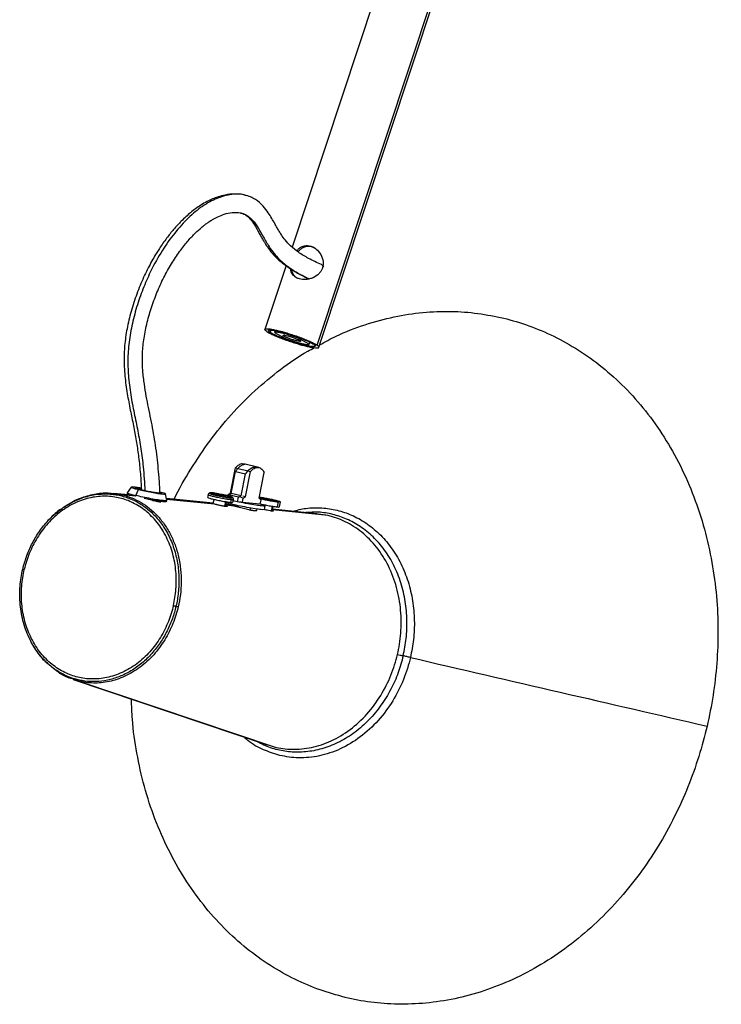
# Paper-space layout '_Trimétrica' of a CAD drawing. Header units: millimetres. Extents: x 240 to 1153, y 2423 to 4000.
# Tile 1 of 3: x 240 to 431, y 2423 to 2691. Entities that reach past the tile are written whole.
import ezdxf

# ---------------------------------------------------------------- set-up
doc = ezdxf.new("R2010")
doc.units = ezdxf.units.MM

psp = doc.layouts.new('_Trimétrica')

# ---------------------------------------------------------------- linework, layer by layer
at = {"color": 7, "linetype": 'Continuous', "lineweight": 25}
for p, q in [((321.5, 2601.73), (431.15, 2932.44)), ((320.99, 2602.3), (430.13, 2931.44)), ((407.01, 2908.88), (314.21, 2629)), ((301.73, 2642.99), (301.22, 2643.19)), ((300.05, 2638.31), (300.23, 2638.27)), ((312.54, 2623.96), (306.78, 2606.59)), ((308.38, 2606.42), (308.17, 2605.79)), ((309.57, 2606.26), (309.41, 2605.77)), ((309.41, 2605.77), (312.38, 2604.13)), ((315.89, 2604.2), (315.96, 2604.4)), ((315.54, 2603.97), (315.37, 2603.48)), ((318.87, 2602.56), (315.89, 2604.2)), ((319.05, 2603.12), (318.87, 2602.56)), ((305.17, 2568.94), (301.07, 2569.93)), ((297.41, 2562.01), (298.77, 2568.91)), ((297.63, 2561.88), (298.81, 2567.87)), ((298.77, 2568.91), (302.85, 2567.92)), ((298.81, 2567.87), (301.53, 2567.21)), ((300.35, 2561.23), (301.53, 2567.21)), ((301.49, 2561.02), (302.85, 2567.92)), ((305.2, 2560.66), (306.57, 2567.58)), ((265.49, 2561.86), (267.96, 2561.51)), ((269.6, 2561.52), (265.5, 2561.93)), ((271.6, 2561.15), (267.96, 2561.51)), ((269.28, 2562.09), (269.22, 2561.8)), ((270.34, 2563.62), (269.28, 2562.1)), ((271.63, 2561.33), (272.37, 2562.95)), ((280.07, 2559.96), (279.66, 2561.79)), ((291.31, 2561.52), (291.17, 2560.83)), ((291.68, 2561.98), (291.67, 2561.97)), ((293.92, 2561.71), (292.29, 2562.1)), ((292.74, 2562.06), (292.45, 2562.09)), ((292.81, 2561.81), (293.92, 2561.71)), ((292.99, 2562.04), (292.97, 2561.94)), ((293.07, 2562.03), (294.7, 2561.64)), ((293.92, 2561.71), (293.89, 2561.54)), ((295.06, 2561.43), (293.94, 2561.54)), ((294.7, 2561.64), (294.66, 2561.47)), ((294.7, 2561.64), (295.81, 2561.53)), ((295.86, 2561.52), (295.8, 2561.25)), ((296.75, 2561.31), (296.81, 2561.65)), ((296.81, 2561.65), (297.41, 2562.01)), ((297, 2561.6), (296.81, 2561.65)), ((296.81, 2561.29), (296.85, 2561.54)), ((296.85, 2561.54), (297.63, 2561.88)), ((299.57, 2560.88), (296.85, 2561.54)), ((297.64, 2561.95), (297.41, 2562.01)), ((300.35, 2561.23), (297.63, 2561.88)), ((271.6, 2561.15), (271.63, 2561.33)), ((292.64, 2559.22), (279.95, 2560.49)), ((293.06, 2558.99), (279.99, 2560.3)), ((280.01, 2559.67), (280.07, 2559.96)), ((292.85, 2560.3), (292.62, 2559.1)), ((296.69, 2561.04), (295.06, 2561.43)), ((296.03, 2559.82), (295.75, 2558.39)), ((295.83, 2561.36), (295.81, 2561.25)), ((295.83, 2561.36), (297.46, 2560.97)), ((296.94, 2561.26), (295.83, 2561.36)), ((296.04, 2558.35), (296.29, 2559.63)), ((296.77, 2558.81), (296.14, 2558.87)), ((296.23, 2559.36), (297.48, 2559.03)), ((297.58, 2560.16), (297.45, 2559.48)), ((297.48, 2559.03), (297.57, 2559.47)), ((298.07, 2560.72), (297.92, 2560.84)), ((298.04, 2559.49), (298.18, 2560.18)), ((299.33, 2559.65), (299.57, 2560.88)), ((299.57, 2560.88), (300.35, 2561.23)), ((300.65, 2559.43), (299.97, 2559.59)), ((300.89, 2560.66), (300.21, 2560.83)), ((300.65, 2559.43), (300.89, 2560.66)), ((305.4, 2558.96), (300.65, 2559.43)), ((301.49, 2561.02), (300.81, 2561.18)), ((300.89, 2560.66), (301.49, 2561.02)), ((305.2, 2560.66), (305.64, 2560.19)), ((306.63, 2560.46), (305.23, 2560.8)), ((305.24, 2560.84), (305.7, 2560.8)), ((305.62, 2560.29), (305.37, 2560.48)), ((305.64, 2560.19), (305.4, 2558.96)), ((305.47, 2560.57), (306.63, 2560.46)), ((306.61, 2560.29), (305.47, 2560.57)), ((305.62, 2560.29), (305.6, 2560.23)), ((305.7, 2560.8), (305.68, 2560.69)), ((305.7, 2560.8), (307.41, 2560.38)), ((306.6, 2560.29), (306.63, 2560.46)), ((307.77, 2560.18), (306.61, 2560.29)), ((307.41, 2560.38), (307.38, 2560.22)), ((307.41, 2560.38), (308.57, 2560.28)), ((309.47, 2559.77), (307.77, 2560.18)), ((308.57, 2560.28), (308.52, 2560)), ((308.54, 2560.11), (308.52, 2560)), ((309.7, 2560), (308.54, 2560.11)), ((308.54, 2560.11), (310.24, 2559.7)), ((308.57, 2560.28), (309.7, 2560)), ((310.24, 2559.7), (309.47, 2559.77)), ((310.43, 2559.6), (310.16, 2558.23)), ((310.75, 2558.24), (311.02, 2559.62)), ((298.45, 2558.45), (296.1, 2558.68)), ((302.87, 2558), (302.71, 2557.22)), ((306.69, 2557.54), (306.88, 2558.52)), ((308.74, 2558.57), (308.45, 2557.12)), ((308.74, 2557.07), (309, 2558.38)), ((324.03, 2555.88), (308.81, 2557.41)), ((320.97, 2556.39), (308.85, 2557.6)), ((324.03, 2555.88), (320.68, 2556.35)), ((248.48, 2514.83), (246.86, 2516.16)), ((254.57, 2511.21), (307.4, 2493.41)), ((256.11, 2510.77), (254.59, 2511.27)), ((256.11, 2510.77), (309.31, 2492.86))]:
    psp.add_line(p, q, dxfattribs=at)
for points, knots in [([(301.35, 2643.19), (300.38, 2643.34), (298.62, 2643.6), (296.13, 2643.27), (294.15, 2642.75), (292.51, 2642.13), (290.95, 2641.39), (288.93, 2640.23), (286.57, 2638.51), (284.1, 2636.25), (281.93, 2633.89), (279.93, 2631.4), (277.94, 2628.57), (275.91, 2625.21), (273.9, 2621.27), (272.04, 2616.86), (270.46, 2612.16), (269.27, 2607.43), (268.54, 2602.8), (268.32, 2598.03), (268.62, 2593.26), (269.33, 2588.53), (270.2, 2584.12), (271.08, 2579.92), (271.83, 2575.84), (272.41, 2571.63), (272.87, 2567.37), (273.05, 2564.38), (273.13, 2562.96)], [0, 0, 0, 0, 0.040642, 0.074304, 0.101023, 0.121588, 0.142897, 0.167126, 0.208251, 0.246621, 0.279636, 0.311278, 0.345947, 0.383752, 0.425046, 0.469679, 0.5141, 0.557214, 0.598786, 0.638763, 0.688268, 0.736671, 0.783828, 0.829152, 0.87211, 0.913033, 0.95861, 1, 1, 1, 1]), ([(301.22, 2643.19), (301.15, 2643.21), (300.23, 2643.58), (297.88, 2643.43), (294.28, 2642.69), (290.25, 2640.6), (286.34, 2637.52), (282.61, 2633.53), (279.14, 2628.79), (276.26, 2623.79), (273.96, 2618.77), (272.17, 2613.94), (270.74, 2608.89), (269.75, 2603.77), (269.36, 2598.76), (269.54, 2593.73), (270.18, 2588.76), (271.14, 2583.78), (272.17, 2578.96), (273.02, 2574.1), (273.74, 2568.73), (273.96, 2564.82), (274.08, 2562.64)], [0, 0, 0, 0, 0.003328, 0.046937, 0.107779, 0.167655, 0.227324, 0.286987, 0.346434, 0.406065, 0.451568, 0.497691, 0.543831, 0.58963, 0.634879, 0.679274, 0.732257, 0.785074, 0.837071, 0.887496, 0.937157, 1, 1, 1, 1]), ([(322.18, 2624.23), (321.01, 2624.78), (318.88, 2625.78), (316.06, 2627.43), (313.92, 2629.14), (312.39, 2630.76), (311.37, 2632.17), (310.68, 2633.29), (310.08, 2634.33), (309.42, 2635.5), (308.65, 2636.87), (307.62, 2638.53), (306.21, 2640.39), (304.15, 2642.26), (302.34, 2642.86), (301.35, 2643.19)], [0, 0, 0, 0, 0.154922, 0.283297, 0.386683, 0.467049, 0.525768, 0.564276, 0.599396, 0.639675, 0.688231, 0.740818, 0.809729, 0.896573, 1, 1, 1, 1]), ([(278.2, 2561.95), (278.2, 2562.04), (278.15, 2563.49), (277.9, 2567.08), (277.35, 2572.73), (276.37, 2579.07), (275.06, 2585.25), (274.02, 2590.63), (273.48, 2595.3), (273.34, 2599.16), (273.63, 2603.24), (274.41, 2607.5), (275.59, 2611.84), (277.12, 2616.13), (278.94, 2620.24), (280.99, 2624.03), (283.15, 2627.36), (285.29, 2630.14), (287.26, 2632.32), (288.79, 2633.77), (289.92, 2634.72), (290.72, 2635.34), (291.6, 2635.95), (292.67, 2636.63), (294.07, 2637.37), (295.86, 2638.07), (297.98, 2638.57), (299.41, 2638.42), (300.18, 2638.33)], [0, 0, 0, 0, 0.0026522, 0.0438715, 0.1104347, 0.179624, 0.2507451, 0.3216017, 0.3609272, 0.3994966, 0.4380877, 0.4783865, 0.5205098, 0.563807, 0.6073126, 0.6506353, 0.6935826, 0.7326871, 0.7672283, 0.7971716, 0.811188, 0.8249263, 0.8384364, 0.8561908, 0.8812325, 0.9136642, 0.9536653, 1, 1, 1, 1]), ([(300.18, 2638.33), (300.58, 2638.2), (301.34, 2637.97), (302.3, 2637.24), (303.22, 2636.14), (304.06, 2634.82), (304.88, 2633.39), (305.53, 2632.23), (306.09, 2631.24), (306.73, 2630.16), (307.59, 2628.83), (308.89, 2627.16), (310.73, 2625.28), (313.17, 2623.4), (315.94, 2621.75), (317.91, 2620.79), (318.83, 2620.34)], [0, 0, 0, 0, 0.067571, 0.125186, 0.176423, 0.252951, 0.305337, 0.346704, 0.383484, 0.415888, 0.465361, 0.537114, 0.630181, 0.744535, 0.880209, 1, 1, 1, 1]), ([(300.23, 2638.27), (300.43, 2638.23), (301.13, 2638.1), (302.23, 2637.51), (303.64, 2636.24), (305, 2634.25), (306.42, 2631.71), (308.17, 2628.6), (310.57, 2625.62), (313.64, 2623.16), (316.45, 2621.52), (318.22, 2620.66), (318.88, 2620.34)], [0, 0, 0, 0, 0.025355, 0.089998, 0.153579, 0.24402, 0.341563, 0.444398, 0.601342, 0.75572, 0.90888, 1, 1, 1, 1]), ([(315.48, 2627.97), (315.65, 2628.19), (316.02, 2628.67), (316.76, 2629.1), (317.56, 2629.38), (318.4, 2629.45), (319.22, 2629.32), (320.01, 2628.99), (321.03, 2628.31), (322.11, 2627.03), (322.64, 2625.45), (322.68, 2624.16), (322.53, 2623.58), (322.46, 2623.3)], [0, 0, 0, 0, 0.072043, 0.155505, 0.237556, 0.312813, 0.386909, 0.45931, 0.533043, 0.691992, 0.854892, 0.928445, 1, 1, 1, 1]), ([(320.74, 2628.47), (320.6, 2628.57), (320.22, 2628.84), (319.52, 2629.09), (318.72, 2629.21), (317.91, 2629.14), (317.12, 2628.85), (316.4, 2628.37), (316, 2627.92), (315.81, 2627.7)], [0, 0, 0, 0, 0.084948, 0.227413, 0.369698, 0.515692, 0.674619, 0.847153, 1, 1, 1, 1]), ([(322.46, 2623.3), (322.35, 2623.03), (322.13, 2622.48), (321.34, 2621.5), (320.24, 2620.76), (318.95, 2620.33), (317.96, 2620.17), (317.01, 2620.18), (316.16, 2620.34), (315.4, 2620.63), (314.55, 2621.22), (313.91, 2622), (313.85, 2622.81), (313.83, 2623.09)], [0, 0, 0, 0, 0.070363, 0.142809, 0.305038, 0.38801, 0.469581, 0.544397, 0.618059, 0.690035, 0.763336, 0.921353, 1, 1, 1, 1]), ([(322.8, 2623.52), (322.68, 2623.73), (322.53, 2624.03), (322.24, 2624.16), (322.17, 2624.19)], [0, 0, 0, 0, 0.733446, 1, 1, 1, 1]), ([(315.44, 2620.63), (315.36, 2620.69), (315.03, 2620.88), (314.63, 2621.36), (314.3, 2622.05), (314.15, 2622.57), (314.16, 2622.88), (314.16, 2622.89)], [0, 0, 0, 0, 0.104706, 0.383731, 0.686373, 0.991117, 1, 1, 1, 1]), ([(321.71, 2602.38), (323.19, 2603.2), (327.21, 2605.4), (334.01, 2607.97), (341.92, 2610.14), (349.76, 2611.33), (357.41, 2611.61), (364.8, 2611.11), (369.53, 2610.12), (371.86, 2609.64)], [0, 0, 0, 0, 0.093508, 0.252914, 0.409843, 0.563585, 0.713521, 0.859131, 1, 1, 1, 1]), ([(371.86, 2609.64), (376.39, 2608.54), (380.99, 2606.92), (387.77, 2603.6), (390.01, 2602.35), (394.42, 2599.54), (396.58, 2597.99), (400.8, 2594.59), (402.85, 2592.74), (406.79, 2588.77), (408.68, 2586.63), (412.28, 2582.11), (413.98, 2579.72), (417.16, 2574.71), (418.64, 2572.1), (421.34, 2566.67), (422.57, 2563.87), (424.76, 2558.11), (425.72, 2555.17), (427.36, 2549.18), (428.04, 2546.15), (429.13, 2540.03), (429.54, 2536.95), (430.09, 2530.81), (430.23, 2527.74), (430.25, 2521.65), (430.14, 2518.64), (429.46, 2509.73), (428.54, 2503.97), (427.27, 2498.52)], [0, 0, 0, 0, 0.125, 0.125, 0.1875, 0.1875, 0.25, 0.25, 0.3125, 0.3125, 0.375, 0.375, 0.4375, 0.4375, 0.5, 0.5, 0.5625, 0.5625, 0.625, 0.625, 0.6875, 0.6875, 0.75, 0.75, 0.8125, 0.8125, 0.875, 0.875, 1, 1, 1, 1]), ([(307.28, 2606.03), (307.12, 2606.13), (307, 2606.24), (306.82, 2606.42), (306.77, 2606.5), (306.78, 2606.63), (306.83, 2606.69), (307.03, 2606.75), (307.19, 2606.77), (307.59, 2606.77), (307.84, 2606.75), (308.43, 2606.67), (308.76, 2606.61), (309.47, 2606.47), (309.85, 2606.39), (310.64, 2606.2), (311.05, 2606.1), (311.85, 2605.88), (312.29, 2605.75), (313.2, 2605.48), (313.67, 2605.33), (314.65, 2605.01), (315.15, 2604.84), (316.13, 2604.49), (316.62, 2604.31), (317.55, 2603.95), (317.99, 2603.78), (318.81, 2603.43), (319.19, 2603.26), (319.85, 2602.94), (320.14, 2602.8), (320.63, 2602.53), (320.83, 2602.41), (320.99, 2602.3)], [0, 0, 0, 0, 0.0625, 0.0625, 0.125, 0.125, 0.1875, 0.1875, 0.25, 0.25, 0.3125, 0.3125, 0.375, 0.375, 0.4375, 0.4375, 0.5, 0.5, 0.5625, 0.5625, 0.625, 0.625, 0.6875, 0.6875, 0.75, 0.75, 0.8125, 0.8125, 0.875, 0.875, 0.9375, 0.9375, 1, 1, 1, 1]), ([(307.28, 2606.03), (307.44, 2605.92), (307.64, 2605.8), (308.13, 2605.53), (308.42, 2605.38), (309.09, 2605.07), (309.46, 2604.9), (310.28, 2604.55), (310.72, 2604.37), (311.66, 2604.01), (312.14, 2603.83), (313.13, 2603.48), (313.63, 2603.32), (314.6, 2603), (315.08, 2602.85), (315.99, 2602.58), (316.42, 2602.45), (317.23, 2602.23), (317.63, 2602.13), (318.42, 2601.94), (318.8, 2601.85), (319.52, 2601.71), (319.85, 2601.66), (320.43, 2601.58), (320.68, 2601.56), (321.09, 2601.56), (321.24, 2601.57), (321.45, 2601.64), (321.5, 2601.69), (321.5, 2601.83), (321.45, 2601.91), (321.28, 2602.09), (321.15, 2602.19), (320.99, 2602.3)], [0, 0, 0, 0, 0.0625, 0.0625, 0.125, 0.125, 0.1875, 0.1875, 0.25, 0.25, 0.3125, 0.3125, 0.375, 0.375, 0.4375, 0.4375, 0.5, 0.5, 0.5625, 0.5625, 0.625, 0.625, 0.6875, 0.6875, 0.75, 0.75, 0.8125, 0.8125, 0.875, 0.875, 0.9375, 0.9375, 1, 1, 1, 1]), ([(308.17, 2605.79), (308.03, 2605.88), (307.92, 2605.97), (307.76, 2606.13), (307.72, 2606.2), (307.73, 2606.31), (307.77, 2606.36), (307.95, 2606.42), (308.08, 2606.43), (308.44, 2606.43), (308.66, 2606.41), (309.16, 2606.35), (309.45, 2606.3), (310.07, 2606.18), (310.41, 2606.1), (311.09, 2605.94), (311.44, 2605.85), (312.15, 2605.65), (312.52, 2605.55), (313.32, 2605.31), (313.73, 2605.18), (314.58, 2604.9), (315.02, 2604.76), (315.87, 2604.45), (316.3, 2604.3), (317.11, 2603.98), (317.5, 2603.83), (318.21, 2603.52), (318.54, 2603.38), (319.12, 2603.1), (319.37, 2602.97), (319.79, 2602.74), (319.97, 2602.64), (320.11, 2602.54)], [0, 0, 0, 0, 0.0625, 0.0625, 0.125, 0.125, 0.1875, 0.1875, 0.25, 0.25, 0.3125, 0.3125, 0.375, 0.375, 0.4375, 0.4375, 0.5, 0.5, 0.5625, 0.5625, 0.625, 0.625, 0.6875, 0.6875, 0.75, 0.75, 0.8125, 0.8125, 0.875, 0.875, 0.9375, 0.9375, 1, 1, 1, 1]), ([(320.11, 2602.54), (320.24, 2602.45), (320.36, 2602.36), (320.51, 2602.2), (320.55, 2602.13), (320.55, 2602.01), (320.5, 2601.97), (320.33, 2601.91), (320.19, 2601.89), (319.84, 2601.9), (319.62, 2601.91), (319.11, 2601.98), (318.82, 2602.03), (318.2, 2602.15), (317.87, 2602.23), (317.18, 2602.39), (316.83, 2602.48), (316.13, 2602.67), (315.75, 2602.78), (314.96, 2603.02), (314.54, 2603.15), (313.69, 2603.42), (313.26, 2603.57), (312.4, 2603.88), (311.98, 2604.03), (311.17, 2604.35), (310.78, 2604.5), (310.06, 2604.81), (309.74, 2604.95), (309.16, 2605.23), (308.91, 2605.35), (308.48, 2605.59), (308.3, 2605.69), (308.17, 2605.79)], [0, 0, 0, 0, 0.0625, 0.0625, 0.125, 0.125, 0.1875, 0.1875, 0.25, 0.25, 0.3125, 0.3125, 0.375, 0.375, 0.4375, 0.4375, 0.5, 0.5, 0.5625, 0.5625, 0.625, 0.625, 0.6875, 0.6875, 0.75, 0.75, 0.8125, 0.8125, 0.875, 0.875, 0.9375, 0.9375, 1, 1, 1, 1]), ([(311.66, 2605.53), (311.36, 2605.6), (311.07, 2605.67), (310.54, 2605.77), (310.31, 2605.8), (309.91, 2605.84), (309.75, 2605.85), (309.52, 2605.83), (309.44, 2605.8), (309.41, 2605.77)], [0, 0, 0, 0, 0.25, 0.25, 0.5, 0.5, 0.75, 0.75, 1, 1, 1, 1]), ([(315.89, 2604.2), (315.57, 2604.33), (315.21, 2604.45), (314.48, 2604.71), (314.11, 2604.83), (313.36, 2605.06), (312.99, 2605.17), (312.29, 2605.37), (311.96, 2605.46), (311.66, 2605.53)], [0, 0, 0, 0, 0.25, 0.25, 0.5, 0.5, 0.75, 0.75, 1, 1, 1, 1]), ([(315.37, 2603.48), (315.14, 2603.54), (314.85, 2603.62), (314.23, 2603.8), (313.9, 2603.91), (313.26, 2604.14), (312.96, 2604.26), (312.46, 2604.48), (312.26, 2604.57), (311.96, 2604.73), (311.85, 2604.81), (311.74, 2604.93), (311.75, 2604.97), (311.91, 2605.01), (312.05, 2605.01), (312.43, 2604.95), (312.66, 2604.9), (312.9, 2604.85)], [0, 0, 0, 0, 0.125, 0.125, 0.25, 0.25, 0.375, 0.375, 0.5, 0.5, 0.625, 0.625, 0.75, 0.75, 0.875, 0.875, 1, 1, 1, 1]), ([(312.9, 2604.85), (313.14, 2604.79), (313.42, 2604.71), (314.04, 2604.53), (314.38, 2604.42), (315.01, 2604.19), (315.31, 2604.07), (315.82, 2603.85), (316.02, 2603.75), (316.31, 2603.59), (316.42, 2603.52), (316.53, 2603.4), (316.52, 2603.35), (316.37, 2603.32), (316.22, 2603.32), (315.84, 2603.38), (315.61, 2603.42), (315.37, 2603.48)], [0, 0, 0, 0, 0.125, 0.125, 0.25, 0.25, 0.375, 0.375, 0.5, 0.5, 0.625, 0.625, 0.75, 0.75, 0.875, 0.875, 1, 1, 1, 1]), ([(312.38, 2604.13), (312.71, 2604), (313.06, 2603.87), (313.79, 2603.62), (314.17, 2603.5), (314.91, 2603.26), (315.28, 2603.15), (315.98, 2602.96), (316.31, 2602.87), (316.61, 2602.8)], [0, 0, 0, 0, 0.25, 0.25, 0.5, 0.5, 0.75, 0.75, 1, 1, 1, 1]), ([(316.61, 2602.8), (316.91, 2602.72), (317.2, 2602.66), (317.73, 2602.56), (317.97, 2602.52), (318.36, 2602.48), (318.52, 2602.48), (318.76, 2602.5), (318.83, 2602.52), (318.87, 2602.56)], [0, 0, 0, 0, 0.25, 0.25, 0.5, 0.5, 0.75, 0.75, 1, 1, 1, 1]), ([(282.05, 2560.28), (282.08, 2560.35), (283.37, 2563.22), (286.56, 2568.6), (291.67, 2576.3), (297.54, 2583.46), (303.99, 2590.04), (311.01, 2595.8), (316.48, 2599.67), (319.69, 2601.32), (320.29, 2601.64)], [0, 0, 0, 0, 0.003658, 0.157905, 0.315348, 0.475278, 0.636909, 0.799404, 0.961899, 1, 1, 1, 1]), ([(301.07, 2569.82), (300.92, 2569.88), (300.49, 2570.07), (299.66, 2569.73), (299.06, 2569.17), (298.77, 2568.91)], [0, 0, 0, 0, 0.213435, 0.619282, 1, 1, 1, 1]), ([(301.23, 2569.79), (301.03, 2569.77), (300.82, 2569.71), (300.39, 2569.52), (300.17, 2569.39), (299.75, 2569.05), (299.54, 2568.85), (299.16, 2568.39), (298.97, 2568.14), (298.81, 2567.87)], [0, 0, 0, 0, 0.25, 0.25, 0.5, 0.5, 0.75, 0.75, 1, 1, 1, 1]), ([(301.53, 2567.21), (301.84, 2567.64), (302.47, 2568.51), (303.55, 2569.17), (304.19, 2569.1), (304.49, 2569.07)], [0, 0, 0, 0, 0.342792, 0.693185, 1, 1, 1, 1]), ([(302.85, 2567.92), (303.16, 2568.26), (303.5, 2568.54), (304.22, 2568.92), (304.6, 2569.01), (305.3, 2568.94), (305.63, 2568.79), (306.18, 2568.3), (306.4, 2567.96), (306.57, 2567.58)], [0, 0, 0, 0, 0.25, 0.25, 0.5, 0.5, 0.75, 0.75, 1, 1, 1, 1]), ([(247.41, 2554.16), (248.32, 2555.17), (249.3, 2556.1), (251.37, 2557.78), (252.46, 2558.52), (254.71, 2559.79), (255.86, 2560.31), (258.19, 2561.11), (259.35, 2561.4), (261.66, 2561.75), (262.79, 2561.81), (264.99, 2561.74), (266.05, 2561.61), (267.32, 2561.34), (267.57, 2561.28), (268.07, 2561.15), (268.32, 2561.08), (269.08, 2560.85), (269.58, 2560.67), (271.08, 2560.06), (272.08, 2559.55), (274.02, 2558.31), (274.96, 2557.59), (276.75, 2555.93), (277.59, 2555), (279.13, 2552.95), (279.83, 2551.83), (281.05, 2549.47), (281.57, 2548.21), (282.41, 2545.62), (282.74, 2544.29), (283.19, 2541.59), (283.31, 2540.23), (283.38, 2537.54), (283.32, 2536.21), (283.05, 2533.63), (282.83, 2532.37), (282.55, 2531.17)], [0, 0, 0, 0, 0.0625, 0.0625, 0.125, 0.125, 0.1875, 0.1875, 0.25, 0.25, 0.3125, 0.3125, 0.375, 0.375, 0.390625, 0.390625, 0.40625, 0.40625, 0.4375, 0.4375, 0.5, 0.5, 0.5625, 0.5625, 0.625, 0.625, 0.6875, 0.6875, 0.75, 0.75, 0.8125, 0.8125, 0.875, 0.875, 0.9375, 0.9375, 1, 1, 1, 1]), ([(251.87, 2557.99), (252.32, 2558.34), (253.91, 2559.57), (256.95, 2560.91), (260.74, 2561.89), (263.63, 2562.16), (265.17, 2561.91), (265.49, 2561.86)], [0, 0, 0, 0, 0.111079, 0.391978, 0.665949, 0.929225, 1, 1, 1, 1]), ([(267.96, 2561.51), (269.72, 2561.09), (271.45, 2560.39), (274.66, 2558.48), (276.14, 2557.27), (277.44, 2555.88)], [0, 0, 0, 0, 0.5, 0.5, 1, 1, 1, 1]), ([(269.33, 2561.77), (269.29, 2561.76), (269.21, 2561.71), (269.65, 2561.57), (269.92, 2561.49)], [0, 0, 0, 0, 0.4051199, 1, 1, 1, 1]), ([(269.39, 2562.08), (269.36, 2562.06), (269.27, 2562), (270.06, 2561.73), (271.12, 2561.46), (271.63, 2561.33)], [0, 0, 0, 0, 0.2262322, 0.6284236, 1, 1, 1, 1]), ([(273.1, 2563.34), (272.86, 2563.38), (272.06, 2563.52), (271.07, 2563.64), (270.32, 2563.68), (270.3, 2563.55), (271, 2563.3), (271.93, 2563.06), (272.37, 2562.95)], [0, 0, 0, 0, 0.079419, 0.257661, 0.435903, 0.628831, 0.821758, 1, 1, 1, 1]), ([(272.93, 2562.9), (272.57, 2562.98), (271.84, 2563.17), (271.29, 2563.37), (271.3, 2563.47), (271.9, 2563.44), (272.56, 2563.36), (273.05, 2563.28), (273.11, 2563.27)], [0, 0, 0, 0, 0.188643, 0.392828, 0.597013, 0.785656, 0.974299, 1, 1, 1, 1]), ([(272.37, 2562.95), (272.89, 2562.83), (273.98, 2562.58), (275.9, 2562.2), (277.64, 2561.91), (278.94, 2561.74), (279.68, 2561.71), (279.69, 2561.83), (279.14, 2562.04), (278.43, 2562.22), (278.19, 2562.28)], [0, 0, 0, 0, 0.1270193, 0.264504, 0.4019887, 0.529008, 0.6560273, 0.7935121, 0.9309968, 1, 1, 1, 1]), ([(278.19, 2562.18), (278.36, 2562.12), (278.75, 2561.99), (278.68, 2561.92), (278.12, 2561.94), (277.08, 2562.07), (275.71, 2562.3), (274.19, 2562.6), (273.34, 2562.8), (272.93, 2562.9)], [0, 0, 0, 0, 0.113612, 0.267188, 0.409074, 0.550961, 0.704537, 0.858114, 1, 1, 1, 1]), ([(291.61, 2561.98), (291.58, 2561.96), (291.51, 2561.91), (291.43, 2561.81), (291.35, 2561.69), (291.33, 2561.59), (291.31, 2561.52)], [0, 0, 0, 0, 0.222732, 0.456647, 0.649606, 1, 1, 1, 1]), ([(297.58, 2560.16), (297.3, 2560.2), (296.71, 2560.26), (295.39, 2560.48), (294, 2560.76), (292.75, 2561.04), (291.82, 2561.28), (291.31, 2561.46), (291.36, 2561.49), (291.38, 2561.51)], [0, 0, 0, 0, 0.14745, 0.307048, 0.466647, 0.614097, 0.761546, 0.921145, 1, 1, 1, 1]), ([(292.27, 2562.09), (292.16, 2562.09), (291.85, 2562.09), (291.71, 2562.02), (291.62, 2561.98)], [0, 0, 0, 0, 0.360586, 1, 1, 1, 1]), ([(291.67, 2561.97), (291.65, 2561.95), (291.59, 2561.91), (292.08, 2561.74), (292.97, 2561.51), (294.14, 2561.25), (295.45, 2560.99), (296.69, 2560.78), (297.24, 2560.72), (297.51, 2560.69)], [0, 0, 0, 0, 0.098424, 0.254632, 0.398949, 0.543267, 0.699475, 0.855683, 1, 1, 1, 1]), ([(292.81, 2561.81), (292.66, 2561.85), (292.52, 2561.89), (292.3, 2561.97), (292.22, 2562), (292.13, 2562.05), (292.12, 2562.07), (292.16, 2562.1), (292.21, 2562.1), (292.29, 2562.1)], [0, 0, 0, 0, 0.25, 0.25, 0.5, 0.5, 0.75, 0.75, 1, 1, 1, 1]), ([(293.07, 2562.03), (293.24, 2562.01), (293.44, 2561.98), (293.88, 2561.9), (294.12, 2561.86), (294.61, 2561.77), (294.86, 2561.73), (295.35, 2561.63), (295.59, 2561.58), (295.81, 2561.53)], [0, 0, 0, 0, 0.25, 0.25, 0.5, 0.5, 0.75, 0.75, 1, 1, 1, 1]), ([(296.69, 2561.04), (296.51, 2561.06), (296.31, 2561.09), (295.87, 2561.16), (295.63, 2561.2), (295.14, 2561.29), (294.89, 2561.34), (294.4, 2561.44), (294.16, 2561.49), (293.94, 2561.54)], [0, 0, 0, 0, 0.25, 0.25, 0.5, 0.5, 0.75, 0.75, 1, 1, 1, 1]), ([(295.86, 2561.52), (295.92, 2561.51), (296.05, 2561.48), (296.24, 2561.43), (296.36, 2561.4), (296.42, 2561.39)], [0, 0, 0, 0, 0.334328, 0.66688, 1, 1, 1, 1]), ([(267.23, 2560.65), (266.03, 2560.94), (264.76, 2561.11), (262.12, 2561.16), (260.74, 2561.04), (257.96, 2560.45), (256.56, 2559.99), (253.81, 2558.73), (252.46, 2557.92), (249.92, 2556.02), (248.73, 2554.92), (246.56, 2552.5), (245.58, 2551.18), (243.89, 2548.41), (243.17, 2546.97), (242, 2544.06), (241.55, 2542.59), (241.21, 2541.16)], [0, 0, 0, 0, 0.125, 0.125, 0.25, 0.25, 0.375, 0.375, 0.5, 0.5, 0.625, 0.625, 0.75, 0.75, 0.875, 0.875, 1, 1, 1, 1]), ([(281.85, 2531.34), (282.18, 2532.78), (282.43, 2534.29), (282.67, 2537.43), (282.66, 2539.04), (282.38, 2542.29), (282.09, 2543.91), (281.22, 2547.07), (280.64, 2548.6), (279.21, 2551.46), (278.37, 2552.79), (276.47, 2555.18), (275.42, 2556.23), (273.2, 2558.03), (272.03, 2558.76), (269.64, 2559.93), (268.43, 2560.36), (267.23, 2560.65)], [0, 0, 0, 0, 0.125, 0.125, 0.25, 0.25, 0.375, 0.375, 0.5, 0.5, 0.625, 0.625, 0.75, 0.75, 0.875, 0.875, 1, 1, 1, 1]), ([(271.61, 2561.19), (271.29, 2561.26), (270.59, 2561.42), (270.31, 2561.44), (270.16, 2561.46)], [0, 0, 0, 0, 0.455863, 1, 1, 1, 1]), ([(279.96, 2559.99), (279.98, 2559.96), (280.03, 2559.88), (279.21, 2559.93), (277.74, 2560.12), (275.71, 2560.46), (273.49, 2560.9), (272.23, 2561.19), (271.63, 2561.33)], [0, 0, 0, 0, 0.10766, 0.280434, 0.453208, 0.640217, 0.827226, 1, 1, 1, 1]), ([(279.9, 2559.69), (279.91, 2559.66), (279.96, 2559.58), (279.15, 2559.63), (277.68, 2559.82), (275.79, 2560.14), (274.48, 2560.4), (273.9, 2560.52)], [0, 0, 0, 0, 0.12222, 0.345505, 0.56879, 0.810472, 1, 1, 1, 1]), ([(278.44, 2559.49), (278.25, 2559.52), (277.88, 2559.56), (276.93, 2559.76), (275.89, 2560.04), (275.08, 2560.27), (274.87, 2560.33)], [0, 0, 0, 0, 0.214777, 0.429584, 0.853412, 1, 1, 1, 1]), ([(291.24, 2560.82), (291.23, 2560.81), (291.17, 2560.77), (291.69, 2560.6), (292.62, 2560.35), (293.87, 2560.07), (295.26, 2559.8), (296.57, 2559.58), (297.16, 2559.51), (297.45, 2559.48)], [0, 0, 0, 0, 0.078855, 0.238454, 0.385903, 0.533353, 0.692952, 0.85255, 1, 1, 1, 1]), ([(293.06, 2558.99), (292.84, 2559.04), (292.41, 2559.15), (292.1, 2559.22), (292.12, 2559.23), (292.13, 2559.23)], [0, 0, 0, 0, 0.394456, 0.786019, 1, 1, 1, 1]), ([(292.12, 2559.25), (292.13, 2559.25), (292.16, 2559.25), (292.2, 2559.24), (292.25, 2559.24), (292.31, 2559.23), (292.38, 2559.23), (292.44, 2559.22), (292.47, 2559.22)], [0, 0, 0, 0, 0.167448, 0.333556, 0.499086, 0.664819, 0.831533, 1, 1, 1, 1]), ([(296.1, 2558.34), (296.08, 2558.34), (296.02, 2558.35), (295.92, 2558.36), (295.82, 2558.38), (295.71, 2558.39), (295.6, 2558.41), (295.4, 2558.45), (295.1, 2558.51), (294.68, 2558.6), (294.25, 2558.7), (293.88, 2558.79), (293.56, 2558.87), (293.3, 2558.93), (293.14, 2558.97), (293.06, 2558.99)], [0, 0, 0, 0, 0.042802, 0.0851703, 0.127294, 0.1693645, 0.2115729, 0.2541069, 0.3813963, 0.5074462, 0.6307564, 0.7538827, 0.8361597, 0.9177443, 1, 1, 1, 1]), ([(296.42, 2561.39), (296.52, 2561.37), (296.71, 2561.32), (296.9, 2561.27), (296.99, 2561.25)], [0, 0, 0, 0, 0.49932, 1, 1, 1, 1]), ([(298.45, 2558.45), (298.06, 2558.54), (297.28, 2558.72), (296.7, 2558.82), (296.75, 2558.81), (296.77, 2558.81)], [0, 0, 0, 0, 0.377181, 0.756274, 1, 1, 1, 1]), ([(297.15, 2560.99), (297.08, 2560.99), (296.95, 2561), (296.82, 2561.01), (296.76, 2561.02)], [0, 0, 0, 0, 0.49932, 1, 1, 1, 1]), ([(296.77, 2558.81), (296.79, 2558.81), (296.82, 2558.8), (296.87, 2558.8), (296.93, 2558.79), (297, 2558.78), (297.08, 2558.77), (297.17, 2558.76), (297.27, 2558.75), (297.34, 2558.75), (297.38, 2558.74)], [0, 0, 0, 0, 0.126095, 0.25126, 0.375796, 0.500013, 0.624225, 0.748751, 0.873904, 1, 1, 1, 1]), ([(296.94, 2561.26), (297.1, 2561.21), (297.23, 2561.17), (297.45, 2561.1), (297.53, 2561.07), (297.62, 2561.02), (297.63, 2561), (297.59, 2560.97), (297.54, 2560.97), (297.46, 2560.97)], [0, 0, 0, 0, 0.25, 0.25, 0.5, 0.5, 0.75, 0.75, 1, 1, 1, 1]), ([(297.15, 2560.99), (297.22, 2560.97), (297.29, 2560.93), (297.42, 2560.83), (297.47, 2560.76), (297.51, 2560.69)], [0, 0, 0, 0, 0.5, 0.5, 1, 1, 1, 1]), ([(297.53, 2560.94), (297.49, 2560.95), (297.4, 2560.96), (297.27, 2560.97), (297.19, 2560.98), (297.15, 2560.99)], [0, 0, 0, 0, 0.334328, 0.66688, 1, 1, 1, 1]), ([(297.92, 2560.84), (297.92, 2560.84), (297.87, 2560.89), (297.68, 2560.98), (297.43, 2561.07), (297.3, 2561.11)], [0, 0, 0, 0, 0.045306, 0.540137, 1, 1, 1, 1]), ([(297.45, 2559.48), (297.67, 2559.46), (298.02, 2559.43), (297.98, 2559.49), (297.97, 2559.5)], [0, 0, 0, 0, 0.646162, 1, 1, 1, 1]), ([(306.56, 2557.57), (306.58, 2557.54), (306.63, 2557.45), (305.75, 2557.51), (304.14, 2557.71), (301.93, 2558.09), (299.51, 2558.56), (298.14, 2558.88), (297.48, 2559.03)], [0, 0, 0, 0, 0.096752, 0.271638, 0.446524, 0.635819, 0.825114, 1, 1, 1, 1]), ([(298.01, 2560.76), (298.1, 2560.71), (298.09, 2560.68), (297.9, 2560.66), (297.72, 2560.67), (297.51, 2560.69)], [0, 0, 0, 0, 0.5, 0.5, 1, 1, 1, 1]), ([(297.58, 2560.16), (297.6, 2560.25), (297.6, 2560.35), (297.58, 2560.53), (297.55, 2560.61), (297.51, 2560.69)], [0, 0, 0, 0, 0.5, 0.5, 1, 1, 1, 1]), ([(298.11, 2560.19), (298.12, 2560.17), (298.15, 2560.12), (297.8, 2560.15), (297.58, 2560.16)], [0, 0, 0, 0, 0.356892, 1, 1, 1, 1]), ([(298.18, 2560.18), (298.18, 2560.21), (298.19, 2560.29), (298.19, 2560.42), (298.15, 2560.57), (298.1, 2560.66), (298.07, 2560.72)], [0, 0, 0, 0, 0.19137, 0.422051, 0.646639, 1, 1, 1, 1]), ([(305.42, 2559.06), (305.58, 2559.02), (306.31, 2558.83), (306.91, 2558.6), (306.91, 2558.44), (305.97, 2558.48), (304.33, 2558.69), (302.13, 2559.06), (299.86, 2559.51), (298.64, 2559.79), (298.12, 2559.91)], [0, 0, 0, 0, 0.038523, 0.184933, 0.331343, 0.466608, 0.601873, 0.748282, 0.894692, 1, 1, 1, 1]), ([(305.25, 2560.91), (305.38, 2560.89), (305.83, 2560.84), (306.95, 2560.65), (308.33, 2560.38), (309.56, 2560.1), (310.55, 2559.84), (310.82, 2559.73), (310.96, 2559.67)], [0, 0, 0, 0, 0.078875, 0.268885, 0.458896, 0.634443, 0.809989, 1, 1, 1, 1]), ([(305.29, 2560.56), (305.41, 2560.53), (305.81, 2560.42), (306.86, 2560.19), (308.23, 2559.92), (309.56, 2559.7), (310.14, 2559.63), (310.43, 2559.6)], [0, 0, 0, 0, 0.0864385, 0.3057923, 0.5432192, 0.7806461, 1, 1, 1, 1]), ([(305.43, 2559.09), (305.8, 2559), (306.58, 2558.82), (307.97, 2558.55), (309.29, 2558.33), (309.87, 2558.26), (310.16, 2558.23)], [0, 0, 0, 0, 0.233379, 0.495572, 0.757765, 1, 1, 1, 1]), ([(310.95, 2559.63), (310.96, 2559.61), (311, 2559.55), (310.65, 2559.58), (310.43, 2559.6)], [0, 0, 0, 0, 0.353838, 1, 1, 1, 1]), ([(250.96, 2557.52), (250.89, 2557.47), (250.29, 2557.04), (249.17, 2556.06), (248.18, 2555.04), (247.66, 2554.5)], [0, 0, 0, 0, 0.058142, 0.503554, 1, 1, 1, 1]), ([(296.08, 2558.59), (296.1, 2558.58), (296.33, 2558.52), (296.5, 2558.41), (296.51, 2558.34), (296.33, 2558.32), (296.18, 2558.33), (296.1, 2558.34)], [0, 0, 0, 0, 0.035257, 0.353026, 0.672161, 0.835745, 1, 1, 1, 1]), ([(297.38, 2558.74), (297.71, 2558.71), (298.13, 2558.67), (298.77, 2558.61), (298.92, 2558.59)], [0, 0, 0, 0, 0.771696, 1, 1, 1, 1]), ([(303.83, 2557.18), (303.79, 2557.18), (303.72, 2557.19), (303.59, 2557.21), (303.47, 2557.23), (303.33, 2557.25), (303.19, 2557.27), (303.04, 2557.3), (302.89, 2557.33), (302.58, 2557.4), (302.07, 2557.52), (301.34, 2557.7), (300.58, 2557.9), (299.95, 2558.07), (299.46, 2558.19), (299.11, 2558.28), (298.77, 2558.37), (298.55, 2558.42), (298.45, 2558.45)], [0, 0, 0, 0, 0.031772, 0.063306, 0.094681, 0.125975, 0.157267, 0.188635, 0.220155, 0.251904, 0.377172, 0.50108, 0.626938, 0.751543, 0.813995, 0.875834, 0.937643, 1, 1, 1, 1]), ([(304.37, 2557.45), (304.41, 2557.42), (304.65, 2557.3), (304.54, 2557.2), (304.24, 2557.15), (303.97, 2557.17), (303.83, 2557.18)], [0, 0, 0, 0, 0.0936647, 0.5413045, 0.7709717, 1, 1, 1, 1]), ([(308.81, 2557.07), (308.72, 2557.08), (308.54, 2557.1), (308.08, 2557.18), (307.4, 2557.32), (306.83, 2557.46), (306.55, 2557.52)], [0, 0, 0, 0, 0.169944, 0.339253, 0.676239, 1, 1, 1, 1]), ([(308.79, 2557.31), (308.81, 2557.3), (309.04, 2557.24), (309.11, 2557.19), (309.17, 2557.15)], [0, 0, 0, 0, 0.099778, 1, 1, 1, 1]), ([(309.16, 2557.1), (309.17, 2557.09), (309.18, 2557.06), (309.04, 2557.05), (308.89, 2557.06), (308.81, 2557.07)], [0, 0, 0, 0, 0.318392, 0.658493, 1, 1, 1, 1]), ([(310.16, 2558.23), (310.38, 2558.21), (310.73, 2558.18), (310.69, 2558.24), (310.68, 2558.25)], [0, 0, 0, 0, 0.646162, 1, 1, 1, 1]), ([(314.28, 2557.06), (315.49, 2557.36), (318.16, 2558.02), (322.27, 2558.07), (326.46, 2557.45), (330.49, 2556.1), (334.37, 2553.97), (338.02, 2551.03), (341.25, 2547.3), (343.92, 2542.89), (345.91, 2537.96), (347.14, 2532.73), (347.61, 2527.42), (347.41, 2522.21), (346.76, 2518.86), (346.43, 2517.23)], [0, 0, 0, 0, 0.063559, 0.140111, 0.212987, 0.285864, 0.362416, 0.441977, 0.523678, 0.606494, 0.689309, 0.77101, 0.850571, 0.927124, 1, 1, 1, 1]), ([(344.46, 2517.68), (344.77, 2519.25), (345.4, 2522.46), (345.59, 2527.47), (345.14, 2532.57), (343.96, 2537.6), (342.05, 2542.33), (339.49, 2546.56), (336.38, 2550.14), (332.88, 2552.97), (329.15, 2555.01), (325.28, 2556.3), (321.53, 2556.92), (319.05, 2556.77), (317.92, 2556.7)], [0, 0, 0, 0, 0.079103, 0.162196, 0.248554, 0.337236, 0.427127, 0.517018, 0.6057, 0.692058, 0.775151, 0.854254, 0.933357, 1, 1, 1, 1]), ([(240.8, 2541.26), (241.06, 2542.37), (241.39, 2543.49), (242.19, 2545.74), (242.67, 2546.86), (243.77, 2549.06), (244.4, 2550.15), (245.8, 2552.22), (246.57, 2553.22), (247.41, 2554.16)], [0, 0, 0, 0, 0.25, 0.25, 0.5, 0.5, 0.75, 0.75, 1, 1, 1, 1]), ([(277.44, 2555.88), (278.11, 2555.17), (278.74, 2554.39), (279.92, 2552.72), (280.46, 2551.82), (281.46, 2549.92), (281.9, 2548.92), (282.67, 2546.83), (282.99, 2545.75), (283.5, 2543.52), (283.69, 2542.38), (283.93, 2540.08), (283.99, 2538.92), (283.97, 2536.62), (283.89, 2535.47), (283.61, 2533.21), (283.41, 2532.11), (283.16, 2531.03)], [0, 0, 0, 0, 0.125, 0.125, 0.25, 0.25, 0.375, 0.375, 0.5, 0.5, 0.625, 0.625, 0.75, 0.75, 0.875, 0.875, 1, 1, 1, 1]), ([(342.91, 2518.03), (343.34, 2519.88), (343.65, 2521.84), (343.96, 2525.89), (343.96, 2527.98), (343.59, 2532.17), (343.22, 2534.26), (342.1, 2538.34), (341.35, 2540.32), (339.5, 2544.01), (338.41, 2545.73), (335.96, 2548.81), (334.61, 2550.17), (331.74, 2552.49), (330.22, 2553.44), (327.14, 2554.95), (325.58, 2555.5), (324.03, 2555.88)], [0, 0, 0, 0, 0.125, 0.125, 0.25, 0.25, 0.375, 0.375, 0.5, 0.5, 0.625, 0.625, 0.75, 0.75, 0.875, 0.875, 1, 1, 1, 1]), ([(242.78, 2522.06), (242.04, 2523.53), (241.45, 2525.1), (240.56, 2528.34), (240.26, 2530.01), (239.96, 2533.34), (239.96, 2535), (240.21, 2538.22), (240.46, 2539.78), (240.8, 2541.26)], [0, 0, 0, 0, 0.25, 0.25, 0.5, 0.5, 0.75, 0.75, 1, 1, 1, 1]), ([(255.83, 2511.85), (254.63, 2512.14), (253.42, 2512.56), (251.03, 2513.73), (249.86, 2514.47), (247.64, 2516.26), (246.59, 2517.32), (244.69, 2519.7), (243.85, 2521.03), (242.42, 2523.9), (241.84, 2525.43), (240.97, 2528.58), (240.68, 2530.21), (240.4, 2533.45), (240.39, 2535.07), (240.63, 2538.2), (240.88, 2539.72), (241.21, 2541.16)], [0, 0, 0, 0, 0.125, 0.125, 0.25, 0.25, 0.375, 0.375, 0.5, 0.5, 0.625, 0.625, 0.75, 0.75, 0.875, 0.875, 1, 1, 1, 1]), ([(240.8, 2541.26), (240.78, 2541.27), (240.75, 2541.28), (240.8, 2541.26), (240.8, 2541.26)], [0, 0, 0, 0, 0.941876, 1, 1, 1, 1]), ([(241.21, 2541.16), (241.1, 2541.18), (241.01, 2541.21), (240.87, 2541.24), (240.83, 2541.25), (240.8, 2541.26)], [0, 0, 0, 0, 0.5, 0.5, 1, 1, 1, 1]), ([(282.55, 2531.17), (282.29, 2530.06), (281.96, 2528.94), (281.16, 2526.69), (280.68, 2525.57), (279.58, 2523.37), (278.95, 2522.29), (277.55, 2520.21), (276.78, 2519.21), (275.11, 2517.34), (274.21, 2516.47), (272.31, 2514.9), (271.31, 2514.19), (269.26, 2512.96), (268.2, 2512.44), (266.06, 2511.6), (264.98, 2511.28), (262.84, 2510.83), (261.78, 2510.7), (259.71, 2510.62), (258.69, 2510.67), (257.23, 2510.86), (256.75, 2510.94), (256.05, 2511.09), (255.82, 2511.15), (255.36, 2511.26), (255.13, 2511.33), (253.97, 2511.67), (253.04, 2512.03), (251.2, 2512.93), (250.29, 2513.47), (248.54, 2514.73), (247.69, 2515.46), (246.09, 2517.07), (245.33, 2517.97), (243.95, 2519.91), (243.33, 2520.95), (242.78, 2522.06)], [0, 0, 0, 0, 0.0625, 0.0625, 0.125, 0.125, 0.1875, 0.1875, 0.25, 0.25, 0.3125, 0.3125, 0.375, 0.375, 0.4375, 0.4375, 0.5, 0.5, 0.5625, 0.5625, 0.625, 0.625, 0.65625, 0.65625, 0.671875, 0.671875, 0.6875, 0.6875, 0.75, 0.75, 0.8125, 0.8125, 0.875, 0.875, 0.9375, 0.9375, 1, 1, 1, 1]), ([(281.85, 2531.34), (281.51, 2529.9), (281.06, 2528.43), (279.89, 2525.53), (279.17, 2524.08), (277.48, 2521.32), (276.5, 2520), (274.33, 2517.57), (273.14, 2516.47), (270.6, 2514.57), (269.25, 2513.77), (266.5, 2512.51), (265.1, 2512.04), (262.32, 2511.46), (260.94, 2511.34), (258.3, 2511.38), (257.03, 2511.56), (255.83, 2511.85)], [0, 0, 0, 0, 0.125, 0.125, 0.25, 0.25, 0.375, 0.375, 0.5, 0.5, 0.625, 0.625, 0.75, 0.75, 0.875, 0.875, 1, 1, 1, 1]), ([(283.16, 2531.03), (282.81, 2529.54), (282.34, 2528.01), (281.12, 2524.99), (280.38, 2523.49), (278.62, 2520.62), (277.6, 2519.24), (275.35, 2516.72), (274.1, 2515.58), (271.46, 2513.6), (270.06, 2512.76), (267.21, 2511.45), (265.75, 2510.97), (262.86, 2510.36), (261.43, 2510.23), (258.68, 2510.29), (257.35, 2510.46), (256.11, 2510.77)], [0, 0, 0, 0, 0.125, 0.125, 0.25, 0.25, 0.375, 0.375, 0.5, 0.5, 0.625, 0.625, 0.75, 0.75, 0.875, 0.875, 1, 1, 1, 1]), ([(281.85, 2531.34), (281.94, 2531.32), (282.05, 2531.29), (282.29, 2531.23), (282.42, 2531.2), (282.55, 2531.17)], [0, 0, 0, 0, 0.5, 0.5, 1, 1, 1, 1]), ([(282.55, 2531.17), (282.67, 2531.15), (282.79, 2531.12), (283, 2531.07), (283.09, 2531.05), (283.16, 2531.03)], [0, 0, 0, 0, 0.5, 0.5, 1, 1, 1, 1]), ([(242.95, 2521.65), (243.16, 2521.2), (243.38, 2520.7), (243.68, 2520.26), (243.71, 2520.22)], [0, 0, 0, 0, 0.907797, 1, 1, 1, 1]), ([(243.71, 2520.22), (244.11, 2519.59), (244.84, 2518.45), (245.82, 2517.22), (246.39, 2516.63), (246.54, 2516.46)], [0, 0, 0, 0, 0.467953, 0.853409, 1, 1, 1, 1]), ([(344.46, 2517.68), (344.05, 2516.14), (343.19, 2512.98), (341.14, 2508.43), (338.48, 2504.07), (335.2, 2500.12), (331.41, 2496.77), (327.24, 2494.16), (322.88, 2492.38), (318.51, 2491.46), (314.27, 2491.34), (310.26, 2491.97), (307.04, 2492.96), (305.27, 2493.98), (304.68, 2494.33)], [0, 0, 0, 0, 0.081245, 0.166588, 0.255286, 0.34637, 0.438695, 0.531021, 0.622104, 0.710802, 0.796145, 0.87739, 0.958635, 1, 1, 1, 1]), ([(309.31, 2492.86), (310.85, 2492.49), (312.5, 2492.26), (315.91, 2492.2), (317.69, 2492.36), (321.28, 2493.12), (323.09, 2493.71), (326.64, 2495.34), (328.38, 2496.38), (331.66, 2498.83), (333.2, 2500.26), (336, 2503.38), (337.26, 2505.09), (339.45, 2508.66), (340.37, 2510.52), (341.88, 2514.28), (342.47, 2516.17), (342.91, 2518.03)], [0, 0, 0, 0, 0.125, 0.125, 0.25, 0.25, 0.375, 0.375, 0.5, 0.5, 0.625, 0.625, 0.75, 0.75, 0.875, 0.875, 1, 1, 1, 1]), ([(346.43, 2517.23), (345.98, 2515.26), (345.35, 2513.25), (343.75, 2509.27), (342.77, 2507.3), (340.45, 2503.52), (339.12, 2501.71), (336.15, 2498.39), (334.51, 2496.89), (331.04, 2494.28), (329.2, 2493.19), (325.44, 2491.46), (323.52, 2490.83), (319.71, 2490.03), (317.83, 2489.86), (314.21, 2489.93), (312.47, 2490.16), (310.83, 2490.56)], [0, 0, 0, 0, 0.125, 0.125, 0.25, 0.25, 0.375, 0.375, 0.5, 0.5, 0.625, 0.625, 0.75, 0.75, 0.875, 0.875, 1, 1, 1, 1]), ([(342.91, 2518.03), (343.11, 2517.98), (343.35, 2517.93), (343.88, 2517.81), (344.16, 2517.75), (344.46, 2517.68)], [0, 0, 0, 0, 0.5, 0.5, 1, 1, 1, 1]), ([(346.43, 2517.23), (346.09, 2517.31), (345.75, 2517.39), (345.09, 2517.54), (344.76, 2517.61), (344.46, 2517.68)], [0, 0, 0, 0, 0.5, 0.5, 1, 1, 1, 1]), ([(346.43, 2517.23), (360.09, 2514.05), (373.74, 2510.88), (400.77, 2504.63), (414.14, 2501.54), (427.27, 2498.52)], [0, 0, 0, 0, 0.5, 0.5, 1, 1, 1, 1]), ([(254.59, 2511.27), (254.15, 2511.4), (252.76, 2511.83), (250.69, 2512.9), (249.27, 2514.15), (248.62, 2514.72)], [0, 0, 0, 0, 0.201321, 0.638928, 1, 1, 1, 1]), ([(328.63, 2424.63), (326.34, 2425.26), (321.68, 2426.54), (314.86, 2429.47), (308.15, 2433.22), (301.68, 2437.88), (295.55, 2443.42), (289.88, 2449.8), (284.8, 2456.96), (280.38, 2464.79), (276.7, 2473.18), (273.82, 2482), (271.8, 2491.09), (270.64, 2499.07), (270.48, 2504.04), (270.42, 2505.87)], [0, 0, 0, 0, 0.071846, 0.14611, 0.22258, 0.300991, 0.381028, 0.462328, 0.544493, 0.627098, 0.709702, 0.791868, 0.873168, 0.953205, 1, 1, 1, 1]), ([(427.27, 2498.52), (425.99, 2493.07), (424.27, 2487.52), (420.94, 2479.24), (419.7, 2476.5), (416.99, 2471.08), (415.51, 2468.4), (412.3, 2463.16), (410.58, 2460.6), (406.9, 2455.63), (404.94, 2453.23), (400.83, 2448.64), (398.67, 2446.45), (394.17, 2442.31), (391.83, 2440.37), (387.02, 2436.76), (384.54, 2435.1), (379.49, 2432.08), (376.91, 2430.72), (371.7, 2428.33), (369.06, 2427.29), (363.78, 2425.54), (361.14, 2424.83), (355.87, 2423.72), (353.25, 2423.33), (348.07, 2422.84), (345.52, 2422.74), (337.99, 2422.88), (333.17, 2423.53), (328.63, 2424.63)], [0, 0, 0, 0, 0.125, 0.125, 0.1875, 0.1875, 0.25, 0.25, 0.3125, 0.3125, 0.375, 0.375, 0.4375, 0.4375, 0.5, 0.5, 0.5625, 0.5625, 0.625, 0.625, 0.6875, 0.6875, 0.75, 0.75, 0.8125, 0.8125, 0.875, 0.875, 1, 1, 1, 1]), ([(310.83, 2490.56), (309.35, 2491.02), (306.29, 2491.97), (303.02, 2493.75), (301.45, 2495.22), (301.12, 2495.53)], [0, 0, 0, 0, 0.42932, 0.882321, 1, 1, 1, 1])]:
    psp.add_open_spline(points, degree=3, knots=knots, dxfattribs=at)
for points in [[(292.22, 2562.11), (292.36, 2562.11), (292.49, 2562.09), (292.61, 2562.08)], [(292.29, 2562.1), (292.27, 2562.11), (292.24, 2562.11), (292.22, 2562.11)], [(292.61, 2562.08), (292.72, 2562.07), (292.85, 2562.06), (292.99, 2562.04)], [(293.33, 2561.68), (293.15, 2561.72), (292.96, 2561.77), (292.76, 2561.81)], [(292.76, 2561.81), (292.78, 2561.81), (292.79, 2561.81), (292.81, 2561.81)], [(292.99, 2562.04), (293.02, 2562.04), (293.04, 2562.03), (293.07, 2562.03)], [(293.89, 2561.54), (293.69, 2561.59), (293.5, 2561.64), (293.33, 2561.68)], [(293.94, 2561.54), (293.93, 2561.54), (293.91, 2561.54), (293.89, 2561.54)], [(295.81, 2561.53), (295.82, 2561.53), (295.84, 2561.53), (295.86, 2561.52)], [(296.76, 2561.02), (296.73, 2561.03), (296.71, 2561.03), (296.69, 2561.04)], [(296.99, 2561.25), (296.98, 2561.25), (296.96, 2561.25), (296.94, 2561.26)], [(297.46, 2560.97), (297.49, 2560.96), (297.51, 2560.95), (297.53, 2560.94)]]:
    psp.add_open_spline(points, degree=3, dxfattribs=at)

doc.saveas('drawing.dxf')
